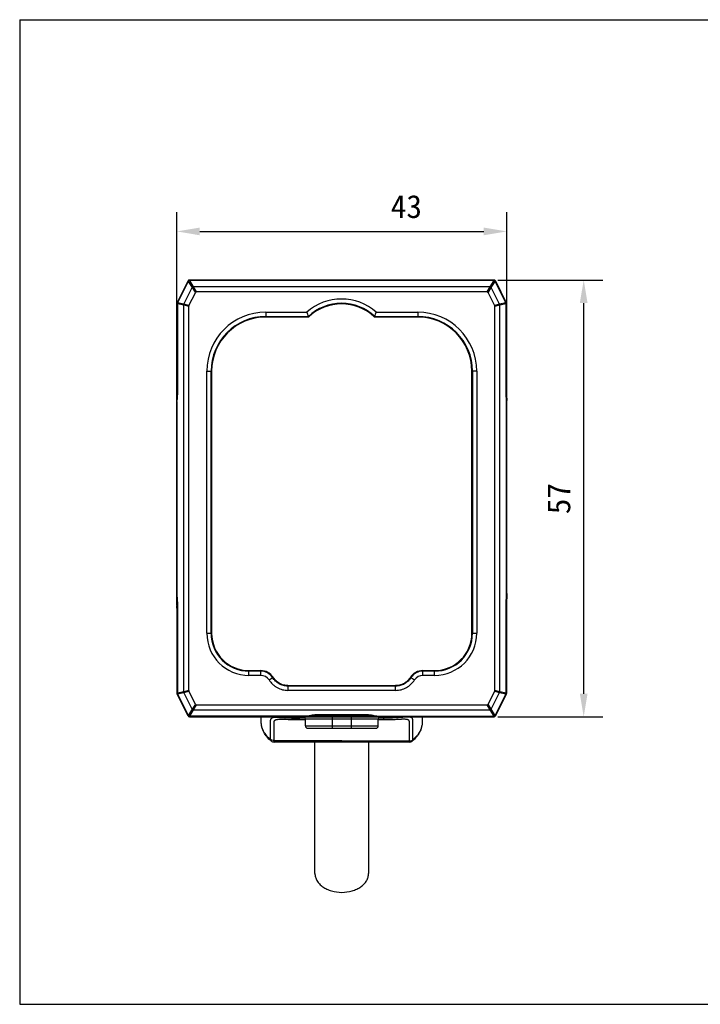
# Model space of a CAD drawing. Header units: millimetres. Extents: x 28 to 333, y 279 to 407.
# Tile 1 of 5: x 28 to 117, y 279 to 407. Entities that reach past the tile are written whole.
import ezdxf

# ---------------------------------------------------------------- set-up
doc = ezdxf.new("R2010")
doc.units = ezdxf.units.MM
doc.header["$LTSCALE"] = 16.335
doc.header["$PDMODE"] = 3
doc.header["$PDSIZE"] = 8
doc.layers.get('0').update_dxf_attribs({"linetype": 'CONTINUOUS'})
doc.layers.get('Defpoints').update_dxf_attribs({"linetype": 'CONTINUOUS'})
doc.layers.add('20_ALL_FEATURES', color=7, linetype='CONTINUOUS')
doc.layers.add('51__DRAFT_DIMS', color=7, linetype='CONTINUOUS')
doc.styles.get("Standard").update_dxf_attribs({"font": 'simfang.ttf'})
doc.dimstyles.new('DIMSTYLE_1', dxfattribs={"dimtxt": 3, "dimasz": 3, "dimexe": 2.5, "dimexo": 0.5, "dimgap": 0.75, "dimtad": 1, "dimdec": 1, "dimdsep": 46, "dimtxsty": 'STANDARD', "dimblk": '_FILLED', "dimblk1": '_FILLED', "dimblk2": '_FILLED', "dimcen": 0.09, "dimclrt": 3, "dimazin": 2, "dimtp": 0.3, "dimtm": 0.3, "dimtfac": 1, "dimtdec": 1, "dimtofl": 0, "dimtmove": 0, "dimatfit": 3, "dimldrblk": '_FILLED', "dimfxl": 1, "dimtolj": 1, "dimarcsym": 0})

# ---------------------------------------------------------------- blocks, each defined once
blk = doc.blocks.new('_FILLED')
at = {"color": 0, "linetype": 'ByBlock'}
blk.add_solid([(0, 0), (-1, 0.167), (-1, -0.167)], dxfattribs=at)
blk = doc.blocks.new('*D1')
at = {"layer": '51__DRAFT_DIMS', "color": 0, "lineweight": -2}
for p, q in [((48.51, 357.42), (48.51, 382.17)), ((91.55, 357.42), (91.55, 382.17)), ((51.51, 379.67), (88.55, 379.67))]:
    blk.add_line(p, q, dxfattribs=at)
at = {"layer": 'Defpoints', "color": 0}
for p in [(91.55, 379.67), (48.51, 356.92), (91.55, 356.92)]:
    blk.add_point(p, dxfattribs=at)
at = {"layer": '51__DRAFT_DIMS', "color": 0, "linetype": 'ByBlock', "lineweight": -2, "xscale": 3, "yscale": 3, "zscale": 3, "rotation": 180}
blk.add_blockref('_FILLED', (48.51, 379.67), dxfattribs=at)
at = {"layer": '51__DRAFT_DIMS', "color": 0, "linetype": 'ByBlock', "lineweight": -2, "xscale": 3, "yscale": 3, "zscale": 3}
blk.add_blockref('_FILLED', (91.55, 379.67), dxfattribs=at)
at = {"layer": '51__DRAFT_DIMS', "color": 7, "insert": (78.45, 384.42), "char_height": 3, "attachment_point": 2, "line_spacing_factor": 0.9}
blk.add_mtext('\\A1;43', dxfattribs=at)
blk = doc.blocks.new('*D2')
at = {"layer": '51__DRAFT_DIMS', "color": 0, "lineweight": -2}
for p, q in [((90.4, 373.33), (104.08, 373.33)), ((101.58, 319.34), (101.58, 370.33)), ((90.4, 316.34), (104.08, 316.34))]:
    blk.add_line(p, q, dxfattribs=at)
at = {"layer": 'Defpoints', "color": 0}
for p in [(89.9, 373.33), (101.58, 373.33), (89.9, 316.34)]:
    blk.add_point(p, dxfattribs=at)
at = {"layer": '51__DRAFT_DIMS', "color": 0, "linetype": 'ByBlock', "lineweight": -2, "xscale": 3, "yscale": 3, "zscale": 3}
for p, rotation in [((101.58, 373.33), 90), ((101.58, 316.34), 270)]:
    blk.add_blockref('_FILLED', p, dxfattribs=dict(at, rotation=rotation))
at = {"layer": '51__DRAFT_DIMS', "color": 7, "insert": (96.83, 344.81), "char_height": 3, "attachment_point": 2, "rotation": 90, "line_spacing_factor": 0.9}
blk.add_mtext('\\A1;57', dxfattribs=at)

msp = doc.modelspace()

# ---------------------------------------------------------------- linework, layer by layer
at = {"color": 7}
for p, q in [((28.026, 407.301), (28.026, 278.814)), ((28.026, 407.301), (333.079, 407.301)), ((28.026, 278.814), (333.079, 278.814))]:
    msp.add_line(p, q, dxfattribs=at)
at = {"layer": '20_ALL_FEATURES', "color": 7}
for p, q in [((49.978, 373.219), (48.556, 370.373)), ((48.57, 370.366), (49.993, 373.213)), ((50.014, 373.158), (48.615, 370.36)), ((50.017, 373.157), (48.618, 370.358)), ((49.98, 373.218), (49.978, 373.219)), ((49.995, 373.212), (49.993, 373.213)), ((50.031, 373.193), (49.995, 373.212)), ((50.017, 373.157), (50.014, 373.158)), ((50.017, 373.157), (50.528, 372.334)), ((50.153, 373.312), (50.155, 373.328)), ((50.153, 373.312), (89.906, 373.312)), ((50.153, 373.31), (50.153, 373.312)), ((89.904, 373.328), (50.155, 373.328)), ((50.193, 373.269), (50.193, 373.265)), ((89.866, 373.269), (50.193, 373.269)), ((50.7, 372.441), (50.193, 373.265)), ((89.866, 373.265), (50.193, 373.265)), ((89.866, 373.265), (89.359, 372.441)), ((89.532, 372.334), (90.042, 373.157)), ((89.866, 373.265), (89.866, 373.269)), ((89.905, 373.326), (89.904, 373.328)), ((89.906, 373.31), (89.906, 373.312)), ((90.045, 373.158), (90.042, 373.157)), ((90.042, 373.157), (91.441, 370.358)), ((91.445, 370.36), (90.045, 373.158)), ((90.064, 373.212), (90.066, 373.213)), ((90.066, 373.213), (90.081, 373.219)), ((90.066, 373.213), (91.49, 370.366)), ((91.504, 370.373), (90.081, 373.219)), ((49.442, 370.163), (50.528, 372.334)), ((50.1, 370.007), (50.935, 371.678)), ((50.528, 372.334), (50.935, 371.678)), ((51.105, 371.783), (50.7, 372.441)), ((89.359, 372.441), (50.7, 372.441)), ((88.954, 371.783), (51.105, 371.783)), ((89.359, 372.441), (88.954, 371.783)), ((89.124, 371.678), (89.532, 372.334)), ((89.124, 371.678), (89.96, 370.007)), ((90.617, 370.163), (89.532, 372.334)), ((48.551, 370.286), (48.535, 370.286)), ((48.535, 370.286), (48.535, 370.286)), ((48.551, 358.747), (48.551, 370.286)), ((48.553, 370.286), (48.551, 370.286)), ((48.594, 370.285), (48.553, 370.286)), ((48.556, 370.373), (48.555, 370.373)), ((48.572, 370.365), (48.556, 370.373)), ((48.572, 370.365), (48.57, 370.366)), ((48.609, 370.347), (48.572, 370.365)), ((48.597, 370.271), (48.594, 370.271)), ((48.597, 370.271), (48.597, 358.747)), ((48.597, 370.271), (49.422, 370.077)), ((48.615, 370.36), (48.618, 370.358)), ((49.442, 370.163), (48.618, 370.358)), ((49.422, 319.589), (49.422, 370.077)), ((49.422, 370.077), (50.08, 369.922)), ((50.1, 370.007), (49.442, 370.163)), ((69.989, 370.291), (69.998, 370.291)), ((90.617, 370.163), (89.96, 370.007)), ((89.98, 369.922), (90.637, 370.077)), ((91.441, 370.358), (90.617, 370.163)), ((90.637, 370.077), (91.462, 370.271)), ((90.637, 319.589), (90.637, 370.077)), ((91.441, 370.358), (91.445, 370.36)), ((91.451, 370.347), (91.488, 370.365)), ((91.462, 358.747), (91.462, 370.271)), ((91.466, 370.271), (91.462, 370.271)), ((91.465, 370.285), (91.506, 370.286)), ((91.466, 358.698), (91.466, 370.271)), ((91.488, 370.365), (91.49, 370.366)), ((91.49, 370.366), (91.504, 370.373)), ((91.504, 370.373), (91.504, 370.373)), ((91.524, 370.286), (91.506, 370.286)), ((91.506, 370.286), (91.509, 370.286)), ((91.509, 370.286), (91.509, 358.747)), ((91.524, 359.161), (91.524, 370.286)), ((91.524, 370.286), (91.524, 370.286)), ((50.08, 319.744), (50.08, 369.922)), ((60.13, 369.133), (60.13, 368.503)), ((60.13, 369.133), (65.46, 369.133)), ((74.536, 369.133), (79.93, 369.133)), ((79.93, 369.133), (79.93, 368.503)), ((89.98, 319.744), (89.98, 369.922)), ((60.13, 368.578), (65.675, 368.578)), ((65.705, 368.503), (60.13, 368.503)), ((65.705, 368.503), (65.675, 368.578)), ((65.701, 368.512), (65.699, 368.518)), ((74.292, 368.503), (74.322, 368.578)), ((74.292, 368.503), (74.292, 368.504)), ((79.93, 368.503), (74.292, 368.503)), ((74.322, 368.578), (79.93, 368.578)), ((52.43, 327.233), (52.43, 361.433)), ((52.43, 361.433), (53.059, 361.433)), ((52.984, 327.233), (52.984, 361.433)), ((53.059, 361.433), (53.059, 327.233)), ((87, 327.233), (87, 361.433)), ((87.63, 361.433), (87, 361.433)), ((87.075, 361.433), (87.075, 327.233)), ((87.63, 361.433), (87.63, 327.233)), ((48.53, 359.161), (48.53, 358.242)), ((48.534, 358.786), (48.533, 358.626)), ((48.534, 358.732), (48.533, 358.592)), ((48.535, 358.874), (48.534, 358.732)), ((48.535, 359.161), (48.535, 359.161)), ((48.551, 358.747), (48.597, 358.747)), ((91.462, 358.747), (91.509, 358.747)), ((91.525, 358.958), (91.524, 359.161)), ((91.524, 359.161), (91.524, 359.161)), ((91.525, 358.795), (91.525, 358.958)), ((91.525, 358.747), (91.525, 358.873)), ((91.526, 358.635), (91.525, 358.795)), ((91.53, 358.242), (91.53, 359.161)), ((48.515, 357.49), (48.518, 357.611)), ((48.515, 357.49), (48.515, 357.484)), ((48.515, 357.484), (48.515, 357.49)), ((48.522, 357.76), (48.518, 357.611)), ((48.519, 357.62), (48.518, 357.614)), ((48.518, 357.614), (48.518, 357.606)), ((48.518, 357.606), (48.518, 357.611)), ((48.532, 357.64), (48.53, 357.62)), ((48.53, 357.614), (48.53, 357.62)), ((48.53, 332.052), (48.53, 357.614)), ((91.53, 357.614), (91.529, 357.62)), ((91.53, 332.052), (91.53, 357.614)), ((91.54, 357.646), (91.537, 357.768)), ((91.544, 357.49), (91.54, 357.646)), ((91.541, 357.614), (91.541, 357.62)), ((91.541, 357.606), (91.541, 357.614)), ((91.541, 357.611), (91.541, 357.606)), ((91.544, 357.484), (91.544, 357.49)), ((91.544, 357.49), (91.544, 357.484)), ((48.509, 356.919), (48.509, 332.747)), ((48.509, 356.919), (48.509, 356.919)), ((91.55, 332.747), (91.55, 356.919)), ((91.551, 356.919), (91.55, 356.919)), ((48.509, 332.747), (48.509, 332.747)), ((48.515, 332.176), (48.515, 332.182)), ((48.515, 332.182), (48.515, 332.176)), ((48.515, 332.176), (48.519, 332.02)), ((48.518, 332.055), (48.518, 332.06)), ((48.518, 332.06), (48.518, 332.052)), ((48.518, 332.052), (48.519, 332.046)), ((48.519, 332.02), (48.522, 331.898)), ((48.53, 332.052), (48.53, 332.046)), ((91.527, 332.026), (91.529, 332.046)), ((91.53, 332.052), (91.529, 332.046)), ((91.538, 331.906), (91.541, 332.055)), ((91.544, 332.176), (91.541, 332.055)), ((91.541, 332.06), (91.541, 332.055)), ((91.541, 332.052), (91.541, 332.06)), ((91.541, 332.046), (91.541, 332.052)), ((91.544, 332.176), (91.544, 332.182)), ((91.544, 332.182), (91.544, 332.176)), ((91.55, 332.747), (91.551, 332.747)), ((48.53, 331.424), (48.53, 330.505)), ((48.533, 331.031), (48.534, 330.871)), ((48.534, 330.919), (48.535, 330.793)), ((48.534, 330.871), (48.535, 330.708)), ((48.535, 330.708), (48.535, 330.505)), ((48.535, 330.505), (48.535, 319.38)), ((48.535, 330.505), (48.535, 330.505)), ((48.551, 319.38), (48.551, 330.919)), ((48.597, 330.919), (48.551, 330.919)), ((48.593, 330.968), (48.594, 319.395)), ((48.597, 330.919), (48.597, 319.395)), ((91.509, 330.919), (91.462, 330.919)), ((91.462, 319.395), (91.462, 330.919)), ((91.509, 330.919), (91.509, 319.38)), ((91.524, 330.505), (91.524, 330.505)), ((91.525, 330.934), (91.526, 331.074)), ((91.525, 330.88), (91.526, 331.04)), ((91.525, 330.792), (91.525, 330.934)), ((91.53, 330.505), (91.53, 331.424)), ((52.43, 327.233), (53.059, 327.233)), ((87, 327.233), (87.63, 327.233)), ((57.93, 321.733), (57.93, 322.363)), ((57.93, 322.363), (59.46, 322.363)), ((59.46, 322.288), (57.93, 322.288)), ((59.46, 321.733), (57.93, 321.733)), ((59.46, 321.733), (59.46, 322.363)), ((60.544, 321.15), (61.069, 321.498)), ((78.99, 321.498), (79.516, 321.15)), ((80.6, 322.363), (82.13, 322.363)), ((80.6, 321.733), (80.6, 322.363)), ((82.13, 322.288), (80.6, 322.288)), ((82.13, 321.733), (80.6, 321.733)), ((82.13, 321.733), (82.13, 322.363)), ((63.013, 320.412), (77.046, 320.412)), ((63.013, 320.412), (63.013, 319.782)), ((77.046, 320.337), (63.013, 320.337)), ((77.046, 319.782), (77.046, 320.412)), ((48.535, 319.38), (48.535, 319.38)), ((48.553, 319.38), (48.535, 319.38)), ((48.553, 319.38), (48.551, 319.38)), ((48.594, 319.381), (48.553, 319.38)), ((48.556, 319.293), (48.555, 319.293)), ((48.57, 319.3), (48.556, 319.293)), ((48.556, 319.293), (49.978, 316.447)), ((48.572, 319.301), (48.57, 319.3)), ((49.993, 316.453), (48.57, 319.3)), ((48.609, 319.319), (48.572, 319.301)), ((48.594, 319.395), (48.597, 319.395)), ((49.422, 319.589), (48.597, 319.395)), ((48.618, 319.308), (48.615, 319.306)), ((48.615, 319.306), (50.014, 316.508)), ((48.618, 319.308), (49.442, 319.503)), ((48.618, 319.308), (50.017, 316.509)), ((50.08, 319.744), (49.422, 319.589)), ((49.442, 319.503), (50.1, 319.659)), ((50.528, 317.332), (49.442, 319.503)), ((50.935, 317.988), (50.1, 319.659)), ((77.046, 319.782), (63.013, 319.782)), ((89.96, 319.659), (89.124, 317.988)), ((89.532, 317.332), (90.617, 319.503)), ((89.96, 319.659), (90.617, 319.503)), ((90.637, 319.589), (89.98, 319.744)), ((91.441, 319.308), (90.042, 316.509)), ((90.045, 316.508), (91.445, 319.306)), ((91.49, 319.3), (90.066, 316.453)), ((90.081, 316.447), (91.504, 319.293)), ((90.617, 319.503), (91.441, 319.308)), ((91.462, 319.395), (90.637, 319.589)), ((91.445, 319.306), (91.441, 319.308)), ((91.451, 319.319), (91.488, 319.301)), ((91.462, 319.395), (91.466, 319.395)), ((91.465, 319.381), (91.506, 319.38)), ((91.504, 319.293), (91.488, 319.301)), ((91.488, 319.301), (91.49, 319.3)), ((91.504, 319.293), (91.504, 319.293)), ((91.506, 319.38), (91.509, 319.38)), ((91.509, 319.38), (91.524, 319.38)), ((91.524, 319.38), (91.524, 319.38)), ((50.935, 317.988), (50.528, 317.332)), ((50.7, 317.225), (51.105, 317.883)), ((51.105, 317.883), (88.954, 317.883)), ((88.954, 317.883), (89.359, 317.225)), ((89.532, 317.332), (89.124, 317.988)), ((49.993, 316.453), (49.978, 316.447)), ((49.995, 316.454), (49.993, 316.453)), ((50.014, 316.508), (50.017, 316.509)), ((50.528, 317.332), (50.017, 316.509)), ((50.153, 316.356), (50.153, 316.354)), ((89.906, 316.354), (50.153, 316.354)), ((50.155, 316.34), (50.155, 316.338)), ((50.155, 316.338), (89.904, 316.338)), ((50.193, 316.401), (50.7, 317.225)), ((50.193, 316.401), (50.193, 316.397)), ((50.193, 316.401), (65.448, 316.401)), ((65.448, 316.397), (50.193, 316.397)), ((50.7, 317.225), (89.359, 317.225)), ((59.528, 315.679), (59.528, 316.333)), ((64.528, 315.975), (64.528, 316.333)), ((65.256, 316.15), (64.528, 316.15)), ((65.448, 316.397), (65.448, 316.401)), ((65.988, 316.526), (65.988, 316.527)), ((73.899, 316.554), (66.16, 316.554)), ((73.53, 316.577), (66.517, 316.577)), ((66.53, 316.581), (73.53, 316.581)), ((66.53, 316.581), (66.53, 316.577)), ((68.78, 316.333), (68.78, 314.833)), ((71.28, 314.833), (71.28, 316.333)), ((73.53, 316.577), (73.53, 316.581)), ((74.071, 316.527), (74.071, 316.527)), ((74.611, 316.401), (89.866, 316.401)), ((74.611, 316.401), (74.611, 316.397)), ((75.528, 316.149), (74.803, 316.15)), ((75.528, 316.149), (75.527, 316.333)), ((75.528, 315.974), (75.528, 316.15)), ((80.528, 316.333), (80.528, 315.678)), ((89.359, 317.225), (89.866, 316.401)), ((90.042, 316.509), (89.532, 317.332)), ((89.866, 316.397), (89.866, 316.401)), ((89.904, 316.338), (89.906, 316.354)), ((89.906, 316.356), (89.906, 316.354)), ((90.028, 316.473), (90.064, 316.454)), ((90.042, 316.509), (90.045, 316.508)), ((90.064, 316.454), (90.066, 316.453)), ((90.079, 316.448), (90.081, 316.447)), ((62.667, 316.011), (63.022, 316)), ((74.78, 316.033), (65.28, 316.033)), ((65.28, 315.133), (65.28, 316.033)), ((65.28, 315.133), (74.78, 315.133)), ((65.58, 314.833), (74.48, 314.833)), ((74.78, 315.133), (74.78, 316.033)), ((74.78, 315.974), (75.528, 315.974)), ((75.528, 315.974), (75.797, 315.976)), ((60.824, 313.176), (60.824, 313.176)), ((70.028, 313.216), (61.203, 313.217)), ((70.028, 313.041), (61.204, 313.041)), ((66.528, 295.9), (66.528, 313.041)), ((78.851, 313.04), (70.028, 313.041)), ((73.528, 313.041), (73.528, 295.9)), ((79.232, 313.175), (79.231, 313.175))]:
    msp.add_line(p, q, dxfattribs=at)
for points in [[(48.594, 370.271), (48.594, 358.708), (48.592, 358.547), (48.588, 358.387), (48.581, 358.23), (48.572, 358.075), (48.561, 357.925), (48.548, 357.78), (48.532, 357.64)], [(48.535, 370.286), (48.535, 359.111), (48.535, 358.948), (48.534, 358.786)], [(65.705, 368.503), (65.704, 368.504), (65.703, 368.507)], [(48.533, 358.626), (48.532, 358.469), (48.531, 358.316), (48.529, 358.168), (48.527, 358.026)], [(91.529, 357.62), (91.512, 357.77), (91.499, 357.915), (91.488, 358.065), (91.479, 358.219), (91.472, 358.377), (91.468, 358.536), (91.466, 358.698)], [(91.532, 358.034), (91.53, 358.177), (91.529, 358.325), (91.527, 358.478), (91.526, 358.635)], [(48.527, 358.026), (48.524, 357.889), (48.522, 357.76)], [(91.537, 357.768), (91.535, 357.897), (91.532, 358.034)], [(48.522, 331.898), (48.524, 331.769), (48.527, 331.632)], [(48.527, 331.632), (48.529, 331.489), (48.531, 331.341), (48.532, 331.188), (48.533, 331.031)], [(48.53, 332.046), (48.547, 331.896), (48.56, 331.751), (48.571, 331.601), (48.58, 331.447), (48.587, 331.289), (48.592, 331.13), (48.593, 330.968)], [(91.466, 319.395), (91.466, 330.958), (91.468, 331.119), (91.472, 331.279), (91.478, 331.436), (91.487, 331.591), (91.498, 331.741), (91.511, 331.886), (91.527, 332.026)], [(91.526, 331.04), (91.527, 331.197), (91.529, 331.35), (91.531, 331.498), (91.533, 331.64)], [(91.533, 331.64), (91.535, 331.777), (91.538, 331.906)], [(91.524, 319.38), (91.524, 330.555), (91.525, 330.718), (91.525, 330.88)], [(63.013, 320.412), (62.937, 320.413), (62.762, 320.425), (62.594, 320.448), (62.435, 320.481), (62.286, 320.524), (62.14, 320.578), (61.997, 320.643), (61.859, 320.72), (61.724, 320.807), (61.597, 320.903), (61.476, 321.009), (61.355, 321.132), (61.235, 321.272), (61.118, 321.427), (61.069, 321.498)], [(78.99, 321.498), (78.944, 321.43), (78.832, 321.28), (78.712, 321.141), (78.586, 321.012), (78.452, 320.895), (78.311, 320.79), (78.165, 320.699), (78.015, 320.62), (77.861, 320.555), (77.707, 320.503), (77.55, 320.464), (77.393, 320.437), (77.237, 320.42), (77.082, 320.413), (77.046, 320.412)], [(65.448, 316.397), (65.485, 316.397), (65.543, 316.399), (65.597, 316.402), (65.649, 316.407), (65.697, 316.412), (65.741, 316.419), (65.782, 316.427), (65.819, 316.435), (65.853, 316.446), (65.884, 316.457), (65.914, 316.471), (65.942, 316.488), (65.969, 316.508), (65.97, 316.509)], [(65.969, 316.51), (65.968, 316.51), (65.971, 316.511)], [(65.971, 316.511), (65.978, 316.514), (65.989, 316.518), (66.004, 316.523), (66.022, 316.528), (66.045, 316.534)], [(66.045, 316.534), (66.07, 316.539), (66.099, 316.545), (66.13, 316.55), (66.165, 316.555), (66.202, 316.559), (66.241, 316.564), (66.283, 316.567), (66.327, 316.571), (66.372, 316.573), (66.42, 316.575), (66.468, 316.576), (66.517, 316.577)], [(73.53, 316.577), (73.555, 316.577), (73.604, 316.576), (73.652, 316.575), (73.699, 316.573), (73.745, 316.57), (73.788, 316.566), (73.829, 316.562), (73.868, 316.558), (73.905, 316.553), (73.939, 316.548), (73.969, 316.543), (73.997, 316.537), (74.022, 316.532), (74.043, 316.526), (74.06, 316.521), (74.074, 316.517), (74.083, 316.513)], [(74.071, 316.527), (74.088, 316.51), (74.112, 316.491), (74.136, 316.476)], [(74.136, 316.476), (74.161, 316.463), (74.188, 316.452), (74.215, 316.443), (74.244, 316.434), (74.276, 316.427), (74.31, 316.42), (74.345, 316.415), (74.384, 316.41), (74.424, 316.405), (74.467, 316.402), (74.511, 316.399), (74.558, 316.398), (74.605, 316.397), (89.866, 316.397)], [(62.087, 316.023), (62.166, 316.023), (62.258, 316.021), (62.353, 316.02), (62.453, 316.017), (62.558, 316.014), (62.667, 316.011)], [(63.022, 316), (63.149, 315.996), (63.281, 315.992), (63.416, 315.988), (63.556, 315.985), (63.7, 315.982), (63.849, 315.98), (64, 315.978), (64.156, 315.976), (64.315, 315.975), (64.477, 315.975), (65.28, 315.975)], [(75.797, 315.976), (76.01, 315.978), (76.217, 315.981), (76.418, 315.984), (76.611, 315.988), (76.797, 315.992), (76.977, 315.997), (77.147, 316.002), (77.464, 316.013)], [(77.464, 316.013), (77.61, 316.018), (77.746, 316.021), (77.828, 316.022)]]:
    msp.add_lwpolyline(points, dxfattribs=at)
for centre, radius, start, end in [((50.153, 373.133), 0.195, 89.51732, 153.91763), ((50.153, 373.133), 0.179, 90.00001, 153.43494), ((50.193, 373.069), 0.2, 90, 153.43495), ((89.866, 373.069), 0.2, 26.56505, 90), ((89.906, 373.133), 0.195, 26.08237, 90.48268), ((89.906, 373.133), 0.179, 26.56503, 90), ((48.73, 370.286), 0.2, 153.43495, 180), ((48.73, 370.286), 0.179, 153.43495, 180), ((48.794, 370.271), 0.2, 153.43495, 180), ((69.998, 363.978), 6.868, 48.64401, 131.35599), ((69.998, 363.978), 6.313, 90.08514, 133.22212), ((69.998, 363.978), 6.238, 46.5056, 133.4944), ((69.998, 363.978), 6.313, 46.77788, 90), ((91.266, 370.271), 0.2, 0, 26.56505), ((91.33, 370.286), 0.179, 0, 26.56505), ((91.33, 370.286), 0.2, 0, 26.56505), ((60.13, 361.433), 7.7, 90, 180), ((99.634, 382.025), 36.525, 200.66818, 201.60123), ((40.362, 382.025), 36.525, 338.39877, 339.33182), ((79.93, 361.433), 7.7, 0, 90), ((60.13, 361.433), 7.145, 90, 180), ((60.13, 361.433), 7.07, 90, 180), ((79.93, 361.433), 7.145, 360, 90), ((79.93, 361.433), 7.07, 0, 90), ((-19.154, 359.061), 67.689, 359.15396, 359.60345), ((-34.818, 359.161), 83.353, 359.80237, 0.00023), ((-19.786, 358.748), 68.336, 359.86655, 359.9997), ((159.846, 358.748), 68.338, 180.0003, 180.13345), ((174.851, 359.161), 83.327, 179.99974, 180.19783), ((168.859, 359.134), 77.334, 180.28673, 180.40186), ((155.606, 359.022), 64.082, 180.38423, 180.85899), ((74.366, 356.946), 25.857, 179.30796, 179.75176), ((75.411, 356.935), 26.902, 179.31434, 179.73748), ((64.243, 357.085), 15.733, 178.52697, 179.36961), ((14.941, 358.481), 33.588, 358.53103, 358.68699), ((2.01, 358.759), 46.523, 358.71001, 359.14079), ((41.622, 358.445), 6.963, 352.81153, 353.13566), ((41.237, 358.491), 7.35, 353.13823, 353.76469), ((98.827, 358.491), 7.355, 186.23551, 186.86169), ((98.444, 358.446), 6.969, 186.86425, 187.18794), ((134.961, 358.701), 43.433, 180.84433, 181.30541), ((124.216, 358.459), 32.686, 181.311, 181.4711), ((73.796, 357.048), 17.754, 0.67884, 1.42555), ((76.016, 357.086), 15.533, 0.63116, 1.47015), ((65.729, 356.944), 25.821, 0.25364, 0.6945), ((64.614, 356.937), 26.936, 0.25756, 0.68358), ((78.473, 356.922), 29.964, 179.7393, 179.87205), ((78.234, 356.92), 29.725, 179.73406, 179.86708), ((78.881, 356.921), 30.372, 179.87165, 180.00349), ((78.469, 356.92), 29.96, 179.86667, 180.00166), ((89.488, 356.52), 40.963, 179.31234, 180.02207), ((50.56, 356.52), 40.975, 359.97803, 0.68702), ((61.59, 356.922), 29.961, 0.12833, 0.2611), ((61.809, 356.92), 29.741, 0.13292, 0.26587), ((61.182, 356.92), 30.368, 359.99686, 0.12872), ((61.551, 356.92), 29.999, 359.99851, 0.13333), ((91.605, 333.158), 43.081, 179.99538, 180.67022), ((48.454, 333.158), 43.081, 359.3294, 0.00463), ((78.877, 332.746), 30.368, 179.99686, 180.12873), ((78.508, 332.746), 29.999, 179.99851, 180.13333), ((78.469, 332.744), 29.961, 180.12833, 180.2611), ((78.25, 332.746), 29.741, 180.13292, 180.26587), ((75.445, 332.729), 26.936, 180.25756, 180.68358), ((74.33, 332.722), 25.821, 180.25364, 180.6945), ((64.043, 332.58), 15.533, 180.63116, 181.47015), ((66.263, 332.618), 17.754, 180.67885, 181.42555), ((15.843, 331.207), 32.686, 1.311, 1.4711), ((5.099, 330.965), 43.433, 0.84433, 1.30542), ((-15.547, 330.644), 64.082, 0.38423, 0.85899), ((41.615, 331.22), 6.969, 6.86423, 7.18791), ((41.232, 331.175), 7.355, 6.23551, 6.86167), ((98.822, 331.175), 7.35, 173.13823, 173.76469), ((98.438, 331.221), 6.963, 172.81153, 173.13566), ((159.214, 330.605), 67.689, 179.15396, 179.60345), ((138.049, 330.907), 46.523, 178.71001, 179.14079), ((125.118, 331.185), 33.588, 178.53103, 178.68699), ((75.816, 332.581), 15.733, 358.52698, 359.36962), ((64.648, 332.731), 26.902, 359.31434, 359.73748), ((65.694, 332.72), 25.857, 359.30796, 359.75176), ((61.179, 332.745), 30.372, 359.87165, 0.00349), ((61.59, 332.746), 29.96, 359.86667, 0.00166), ((61.587, 332.744), 29.964, 359.7393, 359.87205), ((61.826, 332.746), 29.725, 359.73406, 359.86708), ((-28.799, 330.532), 77.334, 0.28673, 0.40186), ((-34.792, 330.505), 83.327, 359.99974, 0.19783), ((-19.773, 330.918), 68.324, 0.00026, 0.13345), ((159.833, 330.918), 68.325, 179.86655, 179.99973), ((174.877, 330.505), 83.353, 179.80237, 180.00023), ((57.93, 327.233), 5.5, 180, 270), ((57.93, 327.233), 4.945, 180, 270), ((57.93, 327.233), 4.87, 180, 270), ((82.13, 327.233), 5.5, 270, 360), ((82.13, 327.233), 4.945, 270, 0), ((82.13, 327.233), 4.87, 270, 360), ((59.46, 320.433), 1.93, 33.49599, 90), ((59.46, 320.433), 1.855, 33.49599, 90), ((59.46, 320.433), 1.3, 33.49593, 90), ((80.6, 320.433), 1.93, 90, 146.50234), ((80.6, 320.433), 1.855, 90, 146.50401), ((80.6, 320.433), 1.3, 90, 146.50406), ((48.73, 319.38), 0.2, 180, 206.56505), ((48.73, 319.38), 0.179, 180, 206.56505), ((48.794, 319.395), 0.2, 180, 206.56505), ((91.266, 319.395), 0.2, 333.43495, 360), ((91.33, 319.38), 0.179, 333.43495, 360), ((91.33, 319.38), 0.2, 333.43495, 360), ((50.153, 316.533), 0.195, 206.08237, 270.48268), ((50.153, 316.533), 0.179, 206.56508, 270), ((50.193, 316.597), 0.2, 206.56505, 269.66272), ((64.98, 316.033), 0.3, 0, 90), ((65.855, 316.649), 0.181, 310.02732, 313.86746), ((65.856, 316.649), 0.18, 313.88801, 317.31232), ((74.203, 316.648), 0.179, 222.76421, 227.05623), ((75.08, 316.033), 0.3, 90, 180), ((89.866, 316.597), 0.2, 270.33719, 333.43495), ((89.906, 316.533), 0.195, 269.51732, 333.91763), ((89.906, 316.533), 0.179, 270.00001, 333.43494), ((65.58, 315.133), 0.3, 180, 270), ((74.48, 315.133), 0.3, 270, 360), ((77.882, 308.918), 7.104, 89.62728, 90.4397), ((61.203, 313.641), 0.6, 230.87231, 270.16668), ((78.853, 313.64), 0.6, 269.83662, 309.13037)]:
    msp.add_arc(centre, radius, start, end, dxfattribs=at)
for centre, major_axis, ratio, start_param, end_param in [((51.28, 371.31), (-0.276, 0.446), 0.5720119, -0.3398097, 0.3398097), ((88.779, 371.31), (0.276, 0.446), 0.5720119, -0.3398097, 0.3398097), ((50.553, 369.855), (-0.468, 0.111), 0.6236809, -0.1461809, 0.1461809), ((89.506, 369.855), (0.468, 0.111), 0.6236809, -0.1461809, 0.1461809), ((50.553, 319.811), (-0.468, -0.111), 0.6236809, -0.1461809, 0.1461809), ((89.506, 319.811), (0.468, -0.111), 0.6236809, -0.1461809, 0.1461809), ((51.28, 318.356), (0.276, 0.446), 0.5720119, -3.4814024, -2.8017829), ((88.779, 318.356), (-0.276, 0.446), 0.5720119, -3.4814024, -2.8017829)]:
    msp.add_ellipse(centre, major_axis=major_axis, ratio=ratio, start_param=start_param, end_param=end_param, dxfattribs=at)
for points in [[(50.193, 373.265), (50.157, 373.264), (50.085, 373.243), (50.034, 373.188), (50.017, 373.157)], [(90.042, 373.157), (90.025, 373.188), (89.974, 373.243), (89.902, 373.264), (89.866, 373.265)], [(48.618, 370.358), (48.605, 370.331), (48.598, 370.301), (48.597, 370.271)], [(49.422, 370.077), (49.422, 370.106), (49.429, 370.137), (49.442, 370.163)], [(90.617, 370.163), (90.63, 370.137), (90.637, 370.106), (90.637, 370.077)], [(91.462, 370.271), (91.462, 370.301), (91.454, 370.331), (91.441, 370.358)], [(48.597, 319.395), (48.598, 319.365), (48.605, 319.335), (48.618, 319.308)], [(49.442, 319.503), (49.429, 319.529), (49.422, 319.56), (49.422, 319.589)], [(90.638, 319.589), (90.637, 319.56), (90.63, 319.529), (90.617, 319.503)], [(91.441, 319.308), (91.454, 319.335), (91.462, 319.365), (91.462, 319.395)], [(70.028, 313.216), (72.969, 313.209), (75.911, 313.202), (78.852, 313.195)]]:
    msp.add_open_spline(points, degree=3, dxfattribs=at)
for points, knots in [([(50.155, 373.266), (50.154, 373.271), (50.154, 373.285), (50.153, 373.3), (50.153, 373.31)], [0, 0, 0, 0, 0.3598598, 1, 1, 1, 1]), ([(89.905, 373.266), (89.905, 373.271), (89.905, 373.286), (89.906, 373.3), (89.906, 373.31)], [0, 0, 0, 0, 0.3607468, 1, 1, 1, 1]), ([(90.028, 373.193), (90.032, 373.195), (90.044, 373.201), (90.056, 373.208), (90.064, 373.212)], [0, 0, 0, 0, 0.3584466, 1, 1, 1, 1]), ([(50.7, 372.441), (50.665, 372.44), (50.594, 372.42), (50.544, 372.365), (50.528, 372.334)], [0, 0, 0, 0, 0.5000002, 1, 1, 1, 1]), ([(89.532, 372.334), (89.516, 372.365), (89.465, 372.42), (89.394, 372.44), (89.359, 372.441)], [0, 0, 0, 0, 0.5000002, 1, 1, 1, 1]), ([(48.551, 358.588), (48.55, 358.513), (48.549, 358.227), (48.546, 357.941), (48.542, 357.731)], [0, 0, 0, 0, 0.2652836, 1, 1, 1, 1]), ([(48.544, 357.693), (48.562, 357.862), (48.589, 358.213), (48.597, 358.565), (48.597, 358.747)], [0, 0, 0, 0, 0.4840743, 1, 1, 1, 1]), ([(91.462, 358.747), (91.462, 358.565), (91.47, 358.213), (91.497, 357.862), (91.516, 357.693)], [0, 0, 0, 0, 0.5159282, 1, 1, 1, 1]), ([(91.517, 357.731), (91.516, 357.797), (91.511, 358.083), (91.509, 358.368), (91.509, 358.588)], [0, 0, 0, 0, 0.2307146, 1, 1, 1, 1]), ([(48.511, 357.257), (48.511, 357.278), (48.512, 357.353), (48.514, 357.429), (48.515, 357.484)], [0, 0, 0, 0, 0.2719983, 1, 1, 1, 1]), ([(48.542, 331.935), (48.544, 331.869), (48.548, 331.583), (48.55, 331.297), (48.551, 331.078)], [0, 0, 0, 0, 0.2307145, 1, 1, 1, 1]), ([(48.597, 330.919), (48.597, 331.101), (48.589, 331.453), (48.562, 331.804), (48.544, 331.973)], [0, 0, 0, 0, 0.5159283, 1, 1, 1, 1]), ([(91.516, 331.973), (91.497, 331.804), (91.47, 331.453), (91.462, 331.101), (91.462, 330.919)], [0, 0, 0, 0, 0.4840743, 1, 1, 1, 1]), ([(91.509, 331.078), (91.509, 331.153), (91.51, 331.439), (91.513, 331.725), (91.517, 331.935)], [0, 0, 0, 0, 0.2652836, 1, 1, 1, 1]), ([(91.548, 332.409), (91.548, 332.388), (91.547, 332.312), (91.546, 332.237), (91.544, 332.182)], [0, 0, 0, 0, 0.2719983, 1, 1, 1, 1]), ([(63.013, 320.337), (62.913, 320.337), (62.713, 320.348), (62.417, 320.402), (62.131, 320.493), (61.861, 320.624), (61.61, 320.788), (61.383, 320.986), (61.182, 321.211), (61.062, 321.373), (61.006, 321.457)], [0, 0, 0, 0, 0.1252624, 0.2501341, 0.3746667, 0.499229, 0.6239502, 0.7486079, 0.8741584, 1, 1, 1, 1]), ([(79.053, 321.457), (78.942, 321.289), (78.752, 321.052), (78.449, 320.789), (78.198, 320.624), (77.928, 320.493), (77.643, 320.401), (77.347, 320.349), (77.146, 320.337), (77.046, 320.337)], [0, 0, 0, 0, 0.2510588, 0.3760294, 0.500726, 0.6253762, 0.7497894, 0.8747275, 1, 1, 1, 1]), ([(60.544, 321.15), (60.679, 320.946), (60.913, 320.657), (61.286, 320.336), (61.698, 320.067), (62.275, 319.838), (62.768, 319.782), (63.013, 319.782)], [0, 0, 0, 0, 0.2499807, 0.3751503, 0.5003203, 0.7501503, 1, 1, 1, 1]), ([(77.046, 319.782), (77.291, 319.782), (77.662, 319.825), (78.13, 319.975), (78.574, 320.187), (79.069, 320.561), (79.38, 320.946), (79.516, 321.15)], [0, 0, 0, 0, 0.2498666, 0.3750303, 0.5002056, 0.7500534, 1, 1, 1, 1]), ([(50.031, 316.473), (50.027, 316.471), (50.015, 316.465), (50.003, 316.458), (49.995, 316.454)], [0, 0, 0, 0, 0.3584465, 1, 1, 1, 1]), ([(50.017, 316.509), (50.034, 316.478), (50.085, 316.423), (50.157, 316.402), (50.193, 316.401)], [0, 0, 0, 0, 0.5000111, 1, 1, 1, 1]), ([(50.154, 316.401), (50.154, 316.396), (50.154, 316.381), (50.153, 316.366), (50.153, 316.356)], [0, 0, 0, 0, 0.3609227, 1, 1, 1, 1]), ([(50.528, 317.332), (50.544, 317.301), (50.594, 317.246), (50.665, 317.226), (50.7, 317.225)], [0, 0, 0, 0, 0.5000002, 1, 1, 1, 1]), ([(60.749, 313.363), (60.749, 313.491), (60.749, 313.746), (60.749, 314.128), (60.749, 314.51), (60.749, 314.828), (60.749, 315.082), (60.75, 315.274), (60.749, 315.465), (60.747, 315.625), (60.748, 315.752), (60.75, 315.843), (60.759, 315.93), (60.778, 316.008), (60.807, 316.076), (60.849, 316.131), (60.901, 316.174), (60.981, 316.219), (61.098, 316.255), (61.254, 316.273), (61.426, 316.278), (61.611, 316.275), (61.809, 316.266), (62.018, 316.253), (62.238, 316.239), (62.467, 316.223), (62.705, 316.207), (63.037, 316.188), (63.465, 316.169), (63.992, 316.154), (64.348, 316.15), (64.528, 316.15)], [0, 0, 0, 0, 0.0587625, 0.1175238, 0.1762912, 0.2350485, 0.2643971, 0.2937461, 0.3232621, 0.3528156, 0.3674234, 0.3816892, 0.3951577, 0.4074931, 0.4187024, 0.4290771, 0.43918, 0.4494242, 0.4711392, 0.495254, 0.521733, 0.5503066, 0.5808326, 0.6131359, 0.6470409, 0.6824359, 0.7191627, 0.757027, 0.8356039, 0.917066, 1, 1, 1, 1]), ([(65.841, 316.466), (65.836, 316.461), (65.82, 316.451), (65.775, 316.433), (65.695, 316.416), (65.579, 316.404), (65.494, 316.401), (65.448, 316.401)], [0, 0, 0, 0, 0.0562869, 0.135871, 0.3617747, 0.6611823, 1, 1, 1, 1]), ([(65.841, 316.466), (65.848, 316.474), (65.869, 316.488), (65.927, 316.515), (65.979, 316.528), (66.017, 316.536)], [0, 0, 0, 0, 0.1635943, 0.3843724, 1, 1, 1, 1]), ([(65.841, 316.466), (65.864, 316.465), (65.911, 316.472), (65.953, 316.495), (65.971, 316.511)], [0, 0, 0, 0, 0.4782096, 1, 1, 1, 1]), ([(66.017, 316.536), (66.025, 316.538), (66.059, 316.545), (66.094, 316.551), (66.12, 316.554)], [0, 0, 0, 0, 0.2342792, 1, 1, 1, 1]), ([(66.12, 316.554), (66.184, 316.564), (66.321, 316.577), (66.458, 316.581), (66.53, 316.581)], [0, 0, 0, 0, 0.4747132, 1, 1, 1, 1]), ([(73.53, 316.581), (73.606, 316.581), (73.75, 316.576), (73.894, 316.562), (73.961, 316.551)], [0, 0, 0, 0, 0.5288624, 1, 1, 1, 1]), ([(73.961, 316.551), (73.978, 316.548), (74.035, 316.539), (74.092, 316.526), (74.131, 316.512)], [0, 0, 0, 0, 0.2860235, 1, 1, 1, 1]), ([(74.218, 316.466), (74.194, 316.465), (74.143, 316.473), (74.099, 316.5), (74.081, 316.517)], [0, 0, 0, 0, 0.4861529, 1, 1, 1, 1]), ([(74.131, 316.512), (74.139, 316.51), (74.164, 316.501), (74.188, 316.49), (74.203, 316.479)], [0, 0, 0, 0, 0.295664, 1, 1, 1, 1]), ([(74.203, 316.479), (74.205, 316.478), (74.21, 316.474), (74.215, 316.47), (74.218, 316.466)], [0, 0, 0, 0, 0.2710885, 1, 1, 1, 1]), ([(74.611, 316.401), (74.566, 316.401), (74.48, 316.404), (74.364, 316.416), (74.284, 316.433), (74.239, 316.451), (74.223, 316.461), (74.218, 316.466)], [0, 0, 0, 0, 0.3386162, 0.6382229, 0.8642037, 0.9437669, 1, 1, 1, 1]), ([(79.306, 313.341), (79.306, 313.469), (79.306, 313.725), (79.306, 314.045), (79.306, 314.302), (79.306, 314.493), (79.305, 314.685), (79.303, 314.876), (79.303, 315.069), (79.306, 315.263), (79.312, 315.458), (79.315, 315.65), (79.309, 315.833), (79.29, 315.977), (79.256, 316.078), (79.221, 316.14), (79.174, 316.19), (79.116, 316.225), (79.05, 316.249), (78.952, 316.271), (78.818, 316.284), (78.646, 316.289), (78.461, 316.287), (78.262, 316.278), (77.975, 316.259), (77.592, 316.23), (77.107, 316.197), (76.596, 316.167), (76.066, 316.145), (75.708, 316.146), (75.527, 316.15)], [0, 0, 0, 0, 0.0586971, 0.1174042, 0.1467622, 0.1760944, 0.2053137, 0.2344887, 0.2638452, 0.2935649, 0.3235137, 0.3530438, 0.3814106, 0.4074345, 0.4191279, 0.4298949, 0.4400646, 0.450205, 0.4607654, 0.471919, 0.4960426, 0.5223575, 0.5507208, 0.5810879, 0.6133166, 0.6825722, 0.7570984, 0.8358158, 0.9172631, 1, 1, 1, 1]), ([(89.359, 317.225), (89.394, 317.226), (89.465, 317.246), (89.516, 317.301), (89.532, 317.332)], [0, 0, 0, 0, 0.5000002, 1, 1, 1, 1]), ([(89.866, 316.401), (89.902, 316.402), (89.974, 316.423), (90.025, 316.478), (90.042, 316.509)], [0, 0, 0, 0, 0.499989, 1, 1, 1, 1]), ([(89.905, 316.401), (89.905, 316.396), (89.905, 316.381), (89.906, 316.366), (89.906, 316.356)], [0, 0, 0, 0, 0.3600378, 1, 1, 1, 1]), ([(60.824, 313.176), (60.626, 313.337), (60.266, 313.687), (59.849, 314.301), (59.588, 314.973), (59.528, 315.446), (59.528, 315.679)], [0, 0, 0, 0, 0.2625361, 0.5146919, 0.7593018, 1, 1, 1, 1]), ([(60.749, 313.363), (60.561, 313.517), (60.219, 313.848), (59.826, 314.421), (59.583, 315.038), (59.528, 315.468), (59.528, 315.679)], [0, 0, 0, 0, 0.2703065, 0.5244265, 0.7657648, 1, 1, 1, 1]), ([(61.203, 313.217), (61.203, 313.366), (61.203, 313.665), (61.203, 314.114), (61.203, 314.562), (61.203, 314.936), (61.203, 315.198), (61.203, 315.348), (61.202, 315.46), (61.201, 315.572), (61.202, 315.68), (61.216, 315.767), (61.244, 315.825), (61.274, 315.861), (61.312, 315.89), (61.367, 315.922), (61.443, 315.952), (61.539, 315.978), (61.639, 315.997), (61.744, 316.009), (61.894, 316.019), (62.009, 316.021), (62.087, 316.022)], [0, 0, 0, 0, 0.1280576, 0.2561181, 0.3841754, 0.5122268, 0.5762925, 0.6083311, 0.6403155, 0.6723047, 0.7040923, 0.7331191, 0.7464223, 0.7594775, 0.7727999, 0.7864813, 0.8142583, 0.8424696, 0.8714006, 0.9015362, 0.9330721, 1, 1, 1, 1]), ([(78.852, 313.194), (78.852, 313.347), (78.852, 313.652), (78.853, 314.033), (78.853, 314.337), (78.852, 314.566), (78.85, 314.794), (78.851, 315.024), (78.855, 315.215), (78.858, 315.369), (78.859, 315.483), (78.857, 315.595), (78.852, 315.703), (78.834, 315.788), (78.804, 315.846), (78.764, 315.894), (78.694, 315.934), (78.6, 315.964), (78.498, 315.984), (78.353, 316.003), (78.163, 316.018), (78.008, 316.021), (77.929, 316.022)], [0, 0, 0, 0, 0.1279634, 0.25597, 0.3199326, 0.3837627, 0.4475777, 0.51174, 0.5762874, 0.6085066, 0.640535, 0.6721747, 0.702823, 0.7311913, 0.7443412, 0.7570807, 0.783052, 0.8107735, 0.8399203, 0.8701181, 0.9330166, 1, 1, 1, 1]), ([(80.528, 315.678), (80.528, 315.445), (80.468, 314.972), (80.206, 314.3), (79.789, 313.686), (79.429, 313.336), (79.232, 313.175)], [0, 0, 0, 0, 0.2406945, 0.4853044, 0.7374621, 1, 1, 1, 1]), ([(80.528, 315.678), (80.528, 315.465), (80.472, 315.032), (80.229, 314.409), (79.837, 313.831), (79.495, 313.496), (79.306, 313.341)], [0, 0, 0, 0, 0.2345704, 0.4761393, 0.7301879, 1, 1, 1, 1]), ([(61.203, 313.217), (61.16, 313.217), (61, 313.229), (60.841, 313.289), (60.749, 313.363)], [0, 0, 0, 0, 0.265561, 1, 1, 1, 1]), ([(60.749, 313.363), (60.749, 313.326), (60.757, 313.271), (60.789, 313.21), (60.812, 313.186), (60.824, 313.176)], [0, 0, 0, 0, 0.5372387, 0.7743047, 1, 1, 1, 1]), ([(61.204, 313.041), (61.204, 313.041), (61.204, 313.043), (61.204, 313.044), (61.204, 313.048), (61.204, 313.053), (61.204, 313.06), (61.204, 313.071), (61.204, 313.089), (61.204, 313.114), (61.203, 313.144), (61.203, 313.179), (61.203, 313.204), (61.203, 313.217)], [0, 0, 0, 0, 0.0041013, 0.0163751, 0.0368269, 0.0654479, 0.1021577, 0.1468443, 0.2596993, 0.4031135, 0.5757844, 0.7755178, 1, 1, 1, 1]), ([(78.852, 313.195), (78.852, 313.183), (78.852, 313.161), (78.852, 313.131), (78.852, 313.104), (78.852, 313.082), (78.851, 313.066), (78.851, 313.057), (78.851, 313.051), (78.851, 313.047), (78.851, 313.043), (78.851, 313.042), (78.851, 313.04), (78.851, 313.04)], [0, 0, 0, 0, 0.2256879, 0.4258422, 0.5984466, 0.7415551, 0.8539692, 0.898433, 0.934945, 0.9634131, 0.9837528, 0.995943, 1, 1, 1, 1]), ([(78.852, 313.194), (78.894, 313.194), (79.054, 313.206), (79.214, 313.266), (79.306, 313.341)], [0, 0, 0, 0, 0.2628535, 1, 1, 1, 1]), ([(79.305, 313.341), (79.303, 313.308), (79.292, 313.246), (79.254, 313.193), (79.232, 313.175)], [0, 0, 0, 0, 0.5339359, 1, 1, 1, 1]), ([(66.528, 295.9), (66.528, 295.738), (66.575, 295.405), (66.781, 294.933), (67.112, 294.502), (67.553, 294.128), (68.087, 293.822), (68.905, 293.516), (69.577, 293.425), (70.028, 293.425)], [0, 0, 0, 0, 0.1033634, 0.2104799, 0.3242059, 0.446029, 0.5760494, 0.7132088, 1, 1, 1, 1]), ([(70.028, 293.425), (70.479, 293.425), (71.151, 293.516), (71.969, 293.822), (72.503, 294.128), (72.943, 294.502), (73.274, 294.933), (73.481, 295.405), (73.528, 295.738), (73.528, 295.9)], [0, 0, 0, 0, 0.2867906, 0.4239499, 0.5539706, 0.675794, 0.7895203, 0.8966369, 1, 1, 1, 1])]:
    msp.add_open_spline(points, degree=3, knots=knots, dxfattribs=at)

# ---------------------------------------------------------------- dimensions: what is measured, and where the dimension line sits
at = {"layer": '51__DRAFT_DIMS', "color": 7}
dim = msp.add_linear_dim(base=(91.55, 379.665), p1=(48.509, 356.919), p2=(91.55, 356.919), dimstyle='DIMSTYLE_1', override={"dimclrt": 7}, dxfattribs=at)
dim.commit()
dim.dimension.update_dxf_attribs({"geometry": '*D1', "text_midpoint": (78.449, 379.665), "dimtype": 160})
dim = msp.add_linear_dim(base=(101.578, 373.328), p1=(89.903, 316.338), p2=(89.903, 373.328), angle=90, dimstyle='DIMSTYLE_1', override={"dimclrt": 7}, dxfattribs=at)
dim.commit()
dim.dimension.update_dxf_attribs({"geometry": '*D2', "text_midpoint": (101.578, 344.807), "dimtype": 160})

doc.saveas('drawing.dxf')
